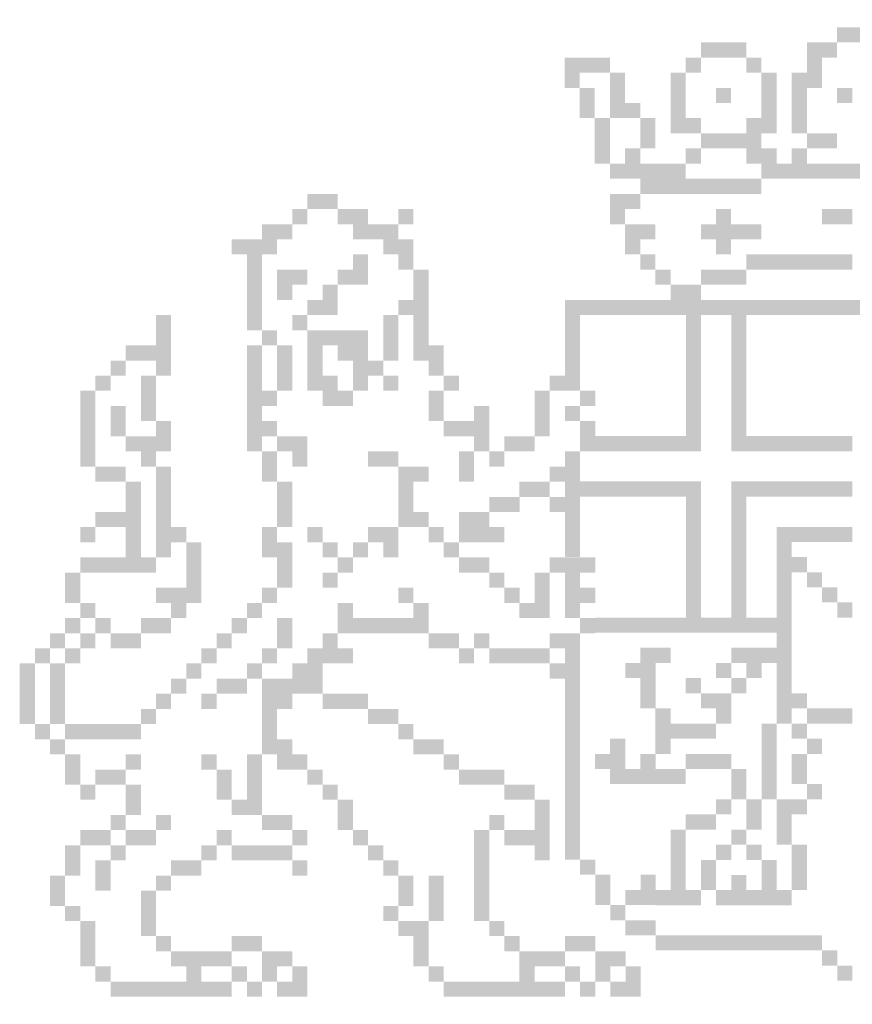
# Model space of a CAD drawing. Extents: x -76.6 to -26.3, y 6.2 to 12.3.
# Tile 1 of 4: x -76.6 to -71.4, y 6.2 to 12.3. Entities that reach past the tile are written whole.
import ezdxf

# ---------------------------------------------------------------- set-up
doc = ezdxf.new("R2010")
doc.units = 0
doc.header["$LTSCALE"] = 0.1
doc.header["$MEASUREMENT"] = 0
doc.layers.add('A0-WAPEN-01', color=7, linetype='CONTINUOUS')

msp = doc.modelspace()

# ---------------------------------------------------------------- linework, layer by layer
at = {"layer": 'A0-WAPEN-01'}
for points, const_width in [([(-71.4324, 12.1818), (-71.4324, 12.2761)], 0.0943), ([(-71.3381, 12.1818), (-71.3381, 12.2761)], 0.0943), ([(-72.2808, 12.0875), (-72.2808, 12.1818)], 0.0943), ([(-72.1865, 12.0875), (-72.1865, 12.1818)], 0.0943), ([(-72.0922, 12.0875), (-72.0922, 12.1818)], 0.0943), ([(-71.6209, 12.0875), (-71.6209, 12.1818)], 0.0943), ([(-71.5267, 12.0875), (-71.5267, 12.1818)], 0.0943), ([(-73.1291, 11.9933), (-73.1291, 12.0875)], 0.0943), ([(-73.0349, 11.9933), (-73.0349, 12.0875)], 0.0943), ([(-72.9406, 11.9933), (-72.9406, 12.0875)], 0.0943), ([(-72.375, 11.9933), (-72.375, 12.0875)], 0.0943), ([(-71.998, 11.9933), (-71.998, 12.0875)], 0.0943), ([(-71.6209, 11.9933), (-71.6209, 12.0875)], 0.0943), ([(-73.1291, 11.899), (-73.1291, 11.9933)], 0.0943), ([(-72.8464, 11.899), (-72.8464, 11.9933)], 0.0943), ([(-72.4693, 11.899), (-72.4693, 11.9933)], 0.0943), ([(-71.9037, 11.899), (-71.9037, 11.9933)], 0.0943), ([(-71.7152, 11.899), (-71.7152, 11.9933)], 0.0943), ([(-71.6209, 11.899), (-71.6209, 11.9933)], 0.0943), ([(-73.0349, 11.8047), (-73.0349, 11.899)], 0.0943), ([(-72.8464, 11.8047), (-72.8464, 11.899)], 0.0943), ([(-72.4693, 11.8047), (-72.4693, 11.899)], 0.0943), ([(-72.1865, 11.8047), (-72.1865, 11.899)], 0.0943), ([(-71.9037, 11.8047), (-71.9037, 11.899)], 0.0943), ([(-71.7152, 11.8047), (-71.7152, 11.899)], 0.0943), ([(-71.4324, 11.8047), (-71.4324, 11.899)], 0.0943), ([(-73.0349, 11.7105), (-73.0349, 11.8047)], 0.0943), ([(-72.8464, 11.7105), (-72.8464, 11.8047)], 0.0943), ([(-72.7521, 11.7105), (-72.7521, 11.8047)], 0.0943), ([(-72.4693, 11.7105), (-72.4693, 11.8047)], 0.0943), ([(-71.9037, 11.7105), (-71.9037, 11.8047)], 0.0943), ([(-71.7152, 11.7105), (-71.7152, 11.8047)], 0.0943), ([(-72.9406, 11.6162), (-72.9406, 11.7105)], 0.0943), ([(-72.6578, 11.6162), (-72.6578, 11.7105)], 0.0943), ([(-72.4693, 11.6162), (-72.4693, 11.7105)], 0.0943), ([(-72.375, 11.6162), (-72.375, 11.7105)], 0.0943), ([(-71.998, 11.6162), (-71.998, 11.7105)], 0.0943), ([(-71.9037, 11.6162), (-71.9037, 11.7105)], 0.0943), ([(-71.7152, 11.6162), (-71.7152, 11.7105)], 0.0943), ([(-72.9406, 11.5219), (-72.9406, 11.6162)], 0.0943), ([(-72.6578, 11.5219), (-72.6578, 11.6162)], 0.0943), ([(-72.2808, 11.5219), (-72.2808, 11.6162)], 0.0943), ([(-72.1865, 11.5219), (-72.1865, 11.6162)], 0.0943), ([(-72.0922, 11.5219), (-72.0922, 11.6162)], 0.0943), ([(-71.998, 11.5219), (-71.998, 11.6162)], 0.0943), ([(-71.6209, 11.5219), (-71.6209, 11.6162)], 0.0943), ([(-71.5267, 11.5219), (-71.5267, 11.6162)], 0.0943), ([(-72.9406, 11.4277), (-72.9406, 11.5219)], 0.0943), ([(-72.7521, 11.4277), (-72.7521, 11.5219)], 0.0943), ([(-72.375, 11.4277), (-72.375, 11.5219)], 0.0943), ([(-71.998, 11.4277), (-71.998, 11.5219)], 0.0943), ([(-71.9037, 11.4277), (-71.9037, 11.5219)], 0.0943), ([(-71.7152, 11.4277), (-71.7152, 11.5219)], 0.0943), ([(-72.8464, 11.3334), (-72.8464, 11.4277)], 0.0943), ([(-72.7521, 11.3334), (-72.7521, 11.4277)], 0.0943), ([(-72.6578, 11.3334), (-72.6578, 11.4277)], 0.0943), ([(-72.5636, 11.3334), (-72.5636, 11.4277)], 0.0943), ([(-72.4693, 11.3334), (-72.4693, 11.4277)], 0.0943), ([(-71.9037, 11.3334), (-71.9037, 11.4277)], 0.0943), ([(-71.8094, 11.3334), (-71.8094, 11.4277)], 0.0943), ([(-71.7152, 11.3334), (-71.7152, 11.4277)], 0.0943), ([(-71.6209, 11.3334), (-71.6209, 11.4277)], 0.0943), ([(-71.5267, 11.3334), (-71.5267, 11.4277)], 0.0943), ([(-71.4324, 11.3334), (-71.4324, 11.4277)], 0.0943), ([(-71.3381, 11.3334), (-71.3381, 11.4277)], 0.0943), ([(-72.6578, 11.2392), (-72.6578, 11.3334)], 0.0943), ([(-72.5636, 11.2392), (-72.5636, 11.3334)], 0.0943), ([(-72.4693, 11.2392), (-72.4693, 11.3334)], 0.0943), ([(-72.375, 11.2392), (-72.375, 11.3334)], 0.0943), ([(-72.2808, 11.2392), (-72.2808, 11.3334)], 0.0943), ([(-72.1865, 11.2392), (-72.1865, 11.3334)], 0.0943), ([(-72.0922, 11.2392), (-72.0922, 11.3334)], 0.0943), ([(-71.998, 11.2392), (-71.998, 11.3334)], 0.0943), ([(-74.7292, 11.1449), (-74.7292, 11.2392)], 0.0943), ([(-74.6349, 11.1449), (-74.6349, 11.2392)], 0.0943), ([(-72.8464, 11.1449), (-72.8464, 11.2392)], 0.0943), ([(-72.7521, 11.1449), (-72.7521, 11.2392)], 0.0943), ([(-74.8234, 11.0506), (-74.8234, 11.1449)], 0.0943), ([(-74.5406, 11.0506), (-74.5406, 11.1449)], 0.0943), ([(-74.4464, 11.0506), (-74.4464, 11.1449)], 0.0943), ([(-74.1636, 11.0506), (-74.1636, 11.1449)], 0.0943), ([(-72.8464, 11.0506), (-72.8464, 11.1449)], 0.0943), ([(-72.1865, 11.0506), (-72.1865, 11.1449)], 0.0943), ([(-71.5267, 11.0506), (-71.5267, 11.1449)], 0.0943), ([(-71.4324, 11.0506), (-71.4324, 11.1449)], 0.0943), ([(-75.012, 10.9564), (-75.012, 11.0506)], 0.0943), ([(-74.9177, 10.9564), (-74.9177, 11.0506)], 0.0943), ([(-74.4464, 10.9564), (-74.4464, 11.0506)], 0.0943), ([(-74.3521, 10.9564), (-74.3521, 11.0506)], 0.0943), ([(-74.2579, 10.9564), (-74.2579, 11.0506)], 0.0943), ([(-72.7521, 10.9564), (-72.7521, 11.0506)], 0.0943), ([(-72.6578, 10.9564), (-72.6578, 11.0506)], 0.0943), ([(-72.2808, 10.9564), (-72.2808, 11.0506)], 0.0943), ([(-72.1865, 10.9564), (-72.1865, 11.0506)], 0.0943), ([(-72.0922, 10.9564), (-72.0922, 11.0506)], 0.0943), ([(-71.998, 10.9564), (-71.998, 11.0506)], 0.0943), ([(-75.2005, 10.8621), (-75.2005, 10.9564)], 0.0943), ([(-75.1062, 10.8621), (-75.1062, 10.9564)], 0.0943), ([(-75.012, 10.8621), (-75.012, 10.9564)], 0.0943), ([(-74.2579, 10.8621), (-74.2579, 10.9564)], 0.0943), ([(-74.1636, 10.8621), (-74.1636, 10.9564)], 0.0943), ([(-72.7521, 10.8621), (-72.7521, 10.9564)], 0.0943), ([(-72.1865, 10.8621), (-72.1865, 10.9564)], 0.0943), ([(-75.1062, 10.7678), (-75.1062, 10.8621)], 0.0943), ([(-74.4464, 10.7678), (-74.4464, 10.8621)], 0.0943), ([(-74.1636, 10.7678), (-74.1636, 10.8621)], 0.0943), ([(-72.6578, 10.7678), (-72.6578, 10.8621)], 0.0943), ([(-71.998, 10.7678), (-71.998, 10.8621)], 0.0943), ([(-71.9037, 10.7678), (-71.9037, 10.8621)], 0.0943), ([(-71.8094, 10.7678), (-71.8094, 10.8621)], 0.0943), ([(-71.7152, 10.7678), (-71.7152, 10.8621)], 0.0943), ([(-71.6209, 10.7678), (-71.6209, 10.8621)], 0.0943), ([(-71.5267, 10.7678), (-71.5267, 10.8621)], 0.0943), ([(-71.4324, 10.7678), (-71.4324, 10.8621)], 0.0943), ([(-75.1062, 10.6736), (-75.1062, 10.7678)], 0.0943), ([(-74.9177, 10.6736), (-74.9177, 10.7678)], 0.0943), ([(-74.8234, 10.6736), (-74.8234, 10.7678)], 0.0943), ([(-74.5406, 10.6736), (-74.5406, 10.7678)], 0.0943), ([(-74.4464, 10.6736), (-74.4464, 10.7678)], 0.0943), ([(-74.0693, 10.6736), (-74.0693, 10.7678)], 0.0943), ([(-72.5636, 10.6736), (-72.5636, 10.7678)], 0.0943), ([(-72.2808, 10.6736), (-72.2808, 10.7678)], 0.0943), ([(-72.1865, 10.6736), (-72.1865, 10.7678)], 0.0943), ([(-72.0922, 10.6736), (-72.0922, 10.7678)], 0.0943), ([(-75.1062, 10.5793), (-75.1062, 10.6736)], 0.0943), ([(-74.9177, 10.5793), (-74.9177, 10.6736)], 0.0943), ([(-74.6349, 10.5793), (-74.6349, 10.6736)], 0.0943), ([(-74.0693, 10.5793), (-74.0693, 10.6736)], 0.0943), ([(-72.4693, 10.5793), (-72.4693, 10.6736)], 0.0943), ([(-72.375, 10.5793), (-72.375, 10.6736)], 0.0943), ([(-75.1062, 10.485), (-75.1062, 10.5793)], 0.0943), ([(-74.7292, 10.485), (-74.7292, 10.5793)], 0.0943), ([(-74.6349, 10.485), (-74.6349, 10.5793)], 0.0943), ([(-74.1636, 10.485), (-74.1636, 10.5793)], 0.0943), ([(-74.0693, 10.485), (-74.0693, 10.5793)], 0.0943), ([(-73.1738, 10.5322), (-69.5024, 10.5322)], 0.0941), ([(-75.6718, 10.3908), (-75.6718, 10.485)], 0.0943), ([(-75.1062, 10.3908), (-75.1062, 10.485)], 0.0943), ([(-74.8234, 10.3908), (-74.8234, 10.485)], 0.0943), ([(-74.2579, 10.3908), (-74.2579, 10.485)], 0.0943), ([(-74.0693, 10.3908), (-74.0693, 10.485)], 0.0943), ([(-73.1268, 10.4851), (-73.1268, 10.1086)], 0.0941), ([(-72.3736, 10.4851), (-72.3736, 9.732)], 0.0941), ([(-72.0912, 10.4851), (-72.0912, 9.732)], 0.0941), ([(-75.6718, 10.2965), (-75.6718, 10.3908)], 0.0943), ([(-75.012, 10.2965), (-75.012, 10.3908)], 0.0943), ([(-74.7292, 10.2965), (-74.7292, 10.3908)], 0.0943), ([(-74.6349, 10.2965), (-74.6349, 10.3908)], 0.0943), ([(-74.5406, 10.2965), (-74.5406, 10.3908)], 0.0943), ([(-74.4464, 10.2965), (-74.4464, 10.3908)], 0.0943), ([(-74.2579, 10.2965), (-74.2579, 10.3908)], 0.0943), ([(-74.0693, 10.2965), (-74.0693, 10.3908)], 0.0943), ([(-75.8603, 10.2023), (-75.8603, 10.2965)], 0.0943), ([(-75.7661, 10.2023), (-75.7661, 10.2965)], 0.0943), ([(-75.6718, 10.2023), (-75.6718, 10.2965)], 0.0943), ([(-75.1062, 10.2023), (-75.1062, 10.2965)], 0.0943), ([(-74.9177, 10.2023), (-74.9177, 10.2965)], 0.0943), ([(-74.7292, 10.2023), (-74.7292, 10.2965)], 0.0943), ([(-74.5406, 10.2023), (-74.5406, 10.2965)], 0.0943), ([(-74.4464, 10.2023), (-74.4464, 10.2965)], 0.0943), ([(-74.2579, 10.2023), (-74.2579, 10.2965)], 0.0943), ([(-74.0693, 10.2023), (-74.0693, 10.2965)], 0.0943), ([(-73.9751, 10.2023), (-73.9751, 10.2965)], 0.0943), ([(-75.9546, 10.108), (-75.9546, 10.2023)], 0.0943), ([(-75.6718, 10.108), (-75.6718, 10.2023)], 0.0943), ([(-75.1062, 10.108), (-75.1062, 10.2023)], 0.0943), ([(-74.9177, 10.108), (-74.9177, 10.2023)], 0.0943), ([(-74.7292, 10.108), (-74.7292, 10.2023)], 0.0943), ([(-74.4464, 10.108), (-74.4464, 10.2023)], 0.0943), ([(-74.3521, 10.108), (-74.3521, 10.2023)], 0.0943), ([(-73.9751, 10.108), (-73.9751, 10.2023)], 0.0943), ([(-76.0489, 10.0137), (-76.0489, 10.108)], 0.0943), ([(-75.7661, 10.0137), (-75.7661, 10.108)], 0.0943), ([(-75.1062, 10.0137), (-75.1062, 10.108)], 0.0943), ([(-74.9177, 10.0137), (-74.9177, 10.108)], 0.0943), ([(-74.7292, 10.0137), (-74.7292, 10.108)], 0.0943), ([(-74.6349, 10.0137), (-74.6349, 10.108)], 0.0943), ([(-74.4464, 10.0137), (-74.4464, 10.108)], 0.0943), ([(-74.2579, 10.0137), (-74.2579, 10.108)], 0.0943), ([(-73.8808, 10.0137), (-73.8808, 10.108)], 0.0943), ([(-73.221, 10.0137), (-73.221, 10.108)], 0.0943), ([(-73.1267, 10.0137), (-73.1267, 10.108)], 0.0943), ([(-76.1431, 9.9195), (-76.1431, 10.0137)], 0.0943), ([(-75.7661, 9.9195), (-75.7661, 10.0137)], 0.0943), ([(-75.1062, 9.9195), (-75.1062, 10.0137)], 0.0943), ([(-75.012, 9.9195), (-75.012, 10.0137)], 0.0943), ([(-74.6349, 9.9195), (-74.6349, 10.0137)], 0.0943), ([(-74.5406, 9.9195), (-74.5406, 10.0137)], 0.0943), ([(-73.9751, 9.9195), (-73.9751, 10.0137)], 0.0943), ([(-73.3152, 9.9195), (-73.3152, 10.0137)], 0.0943), ([(-73.0324, 9.9195), (-73.0324, 10.0137)], 0.0943), ([(-76.1431, 9.8252), (-76.1431, 9.9195)], 0.0943), ([(-75.9546, 9.8252), (-75.9546, 9.9195)], 0.0943), ([(-75.7661, 9.8252), (-75.7661, 9.9195)], 0.0943), ([(-75.1062, 9.8252), (-75.1062, 9.9195)], 0.0943), ([(-73.9751, 9.8252), (-73.9751, 9.9195)], 0.0943), ([(-73.6923, 9.8252), (-73.6923, 9.9195)], 0.0943), ([(-73.3152, 9.8252), (-73.3152, 9.9195)], 0.0943), ([(-73.1267, 9.8252), (-73.1267, 9.9195)], 0.0943), ([(-76.1431, 9.7309), (-76.1431, 9.8252)], 0.0943), ([(-75.9546, 9.7309), (-75.9546, 9.8252)], 0.0943), ([(-75.6718, 9.7309), (-75.6718, 9.8252)], 0.0943), ([(-75.1062, 9.7309), (-75.1062, 9.8252)], 0.0943), ([(-75.012, 9.7309), (-75.012, 9.8252)], 0.0943), ([(-73.8808, 9.7309), (-73.8808, 9.8252)], 0.0943), ([(-73.7865, 9.7309), (-73.7865, 9.8252)], 0.0943), ([(-73.6923, 9.7309), (-73.6923, 9.8252)], 0.0943), ([(-73.3152, 9.7309), (-73.3152, 9.8252)], 0.0943), ([(-73.0324, 9.7309), (-73.0324, 9.8252)], 0.0943), ([(-76.1431, 9.6367), (-76.1431, 9.7309)], 0.0943), ([(-75.8603, 9.6367), (-75.8603, 9.7309)], 0.0943), ([(-75.7661, 9.6367), (-75.7661, 9.7309)], 0.0943), ([(-75.6718, 9.6367), (-75.6718, 9.7309)], 0.0943), ([(-75.1062, 9.6367), (-75.1062, 9.7309)], 0.0943), ([(-74.9177, 9.6367), (-74.9177, 9.7309)], 0.0943), ([(-74.8234, 9.6367), (-74.8234, 9.7309)], 0.0943), ([(-73.6923, 9.6367), (-73.6923, 9.7309)], 0.0943), ([(-73.5037, 9.6367), (-73.5037, 9.7309)], 0.0943), ([(-73.4095, 9.6367), (-73.4095, 9.7309)], 0.0943), ([(-76.1431, 9.5424), (-76.1431, 9.6367)], 0.0943), ([(-75.7661, 9.5424), (-75.7661, 9.6367)], 0.0943), ([(-75.012, 9.5424), (-75.012, 9.6367)], 0.0943), ([(-74.8234, 9.5424), (-74.8234, 9.6367)], 0.0943), ([(-74.3521, 9.5424), (-74.3521, 9.6367)], 0.0943), ([(-74.2579, 9.5424), (-74.2579, 9.6367)], 0.0943), ([(-73.7865, 9.5424), (-73.7865, 9.6367)], 0.0943), ([(-73.598, 9.5424), (-73.598, 9.6367)], 0.0943), ([(-73.1267, 9.5424), (-73.1267, 9.6367)], 0.0943), ([(-72.3266, 9.6849), (-73.0797, 9.6849)], 0.0941), ([(-71.3852, 9.6849), (-72.1383, 9.6849)], 0.0941), ([(-76.0489, 9.4481), (-76.0489, 9.5424)], 0.0943), ([(-75.9546, 9.4481), (-75.9546, 9.5424)], 0.0943), ([(-75.6718, 9.4481), (-75.6718, 9.5424)], 0.0943), ([(-75.012, 9.4481), (-75.012, 9.5424)], 0.0943), ([(-74.1636, 9.4481), (-74.1636, 9.5424)], 0.0943), ([(-74.0693, 9.4481), (-74.0693, 9.5424)], 0.0943), ([(-73.7865, 9.4481), (-73.7865, 9.5424)], 0.0943), ([(-73.221, 9.4481), (-73.221, 9.5424)], 0.0943), ([(-73.1267, 9.4481), (-73.1267, 9.5424)], 0.0943), ([(-75.8603, 9.3539), (-75.8603, 9.4481)], 0.0943), ([(-75.6718, 9.3539), (-75.6718, 9.4481)], 0.0943), ([(-74.9177, 9.3539), (-74.9177, 9.4481)], 0.0943), ([(-74.1636, 9.3539), (-74.1636, 9.4481)], 0.0943), ([(-73.4095, 9.3539), (-73.4095, 9.4481)], 0.0943), ([(-73.3152, 9.3539), (-73.3152, 9.4481)], 0.0943), ([(-73.1267, 9.3539), (-73.1267, 9.4481)], 0.0943), ([(-72.3266, 9.4025), (-73.0797, 9.4025)], 0.0941), ([(-71.3852, 9.4025), (-72.1383, 9.4025)], 0.0941), ([(-75.8603, 9.2596), (-75.8603, 9.3539)], 0.0943), ([(-75.6718, 9.2596), (-75.6718, 9.3539)], 0.0943), ([(-74.9177, 9.2596), (-74.9177, 9.3539)], 0.0943), ([(-74.1636, 9.2596), (-74.1636, 9.3539)], 0.0943), ([(-73.598, 9.2596), (-73.598, 9.3539)], 0.0943), ([(-73.5037, 9.2596), (-73.5037, 9.3539)], 0.0943), ([(-73.221, 9.2596), (-73.221, 9.3539)], 0.0943), ([(-73.1267, 9.2596), (-73.1267, 9.3539)], 0.0943), ([(-72.3736, 8.6024), (-72.3736, 9.3555)], 0.0941), ([(-72.0912, 8.6024), (-72.0912, 9.3555)], 0.0941), ([(-76.0489, 9.1654), (-76.0489, 9.2596)], 0.0943), ([(-75.9546, 9.1654), (-75.9546, 9.2596)], 0.0943), ([(-75.8603, 9.1654), (-75.8603, 9.2596)], 0.0943), ([(-75.6718, 9.1654), (-75.6718, 9.2596)], 0.0943), ([(-74.9177, 9.1654), (-74.9177, 9.2596)], 0.0943), ([(-74.1636, 9.1654), (-74.1636, 9.2596)], 0.0943), ([(-74.0693, 9.1654), (-74.0693, 9.2596)], 0.0943), ([(-73.7865, 9.1654), (-73.7865, 9.2596)], 0.0943), ([(-73.6923, 9.1654), (-73.6923, 9.2596)], 0.0943), ([(-73.1268, 9.2613), (-73.1268, 8.9789)], 0.0941), ([(-76.1431, 9.0711), (-76.1431, 9.1654)], 0.0943), ([(-75.8603, 9.0711), (-75.8603, 9.1654)], 0.0943), ([(-75.6718, 9.0711), (-75.6718, 9.1654)], 0.0943), ([(-75.5775, 9.0711), (-75.5775, 9.1654)], 0.0943), ([(-75.012, 9.0711), (-75.012, 9.1654)], 0.0943), ([(-74.7292, 9.0711), (-74.7292, 9.1654)], 0.0943), ([(-74.3521, 9.0711), (-74.3521, 9.1654)], 0.0943), ([(-74.2579, 9.0711), (-74.2579, 9.1654)], 0.0943), ([(-73.9751, 9.0711), (-73.9751, 9.1654)], 0.0943), ([(-73.7865, 9.0711), (-73.7865, 9.1654)], 0.0943), ([(-73.6923, 9.0711), (-73.6923, 9.1654)], 0.0943), ([(-73.598, 9.0711), (-73.598, 9.1654)], 0.0943), ([(-71.8088, 9.1672), (-71.8088, 7.9434)], 0.0941), ([(-71.7147, 9.073), (-71.7147, 9.1672)], 0.0941), ([(-71.6205, 9.073), (-71.6205, 9.1672)], 0.0941), ([(-71.5264, 9.073), (-71.5264, 9.1672)], 0.0941), ([(-71.4323, 9.073), (-71.4323, 9.1672)], 0.0941), ([(-75.8603, 8.9768), (-75.8603, 9.0711)], 0.0943), ([(-75.6718, 8.9768), (-75.6718, 9.0711)], 0.0943), ([(-75.4833, 8.9768), (-75.4833, 9.0711)], 0.0943), ([(-75.012, 8.9768), (-75.012, 9.0711)], 0.0943), ([(-74.9177, 8.9768), (-74.9177, 9.0711)], 0.0943), ([(-74.6349, 8.9768), (-74.6349, 9.0711)], 0.0943), ([(-74.4464, 8.9768), (-74.4464, 9.0711)], 0.0943), ([(-74.2579, 8.9768), (-74.2579, 9.0711)], 0.0943), ([(-73.8808, 8.9768), (-73.8808, 9.0711)], 0.0943), ([(-76.1431, 8.8826), (-76.1431, 8.9768)], 0.0943), ([(-76.0489, 8.8826), (-76.0489, 8.9768)], 0.0943), ([(-75.9546, 8.8826), (-75.9546, 8.9768)], 0.0943), ([(-75.8603, 8.8826), (-75.8603, 8.9768)], 0.0943), ([(-75.7661, 8.8826), (-75.7661, 8.9768)], 0.0943), ([(-75.4833, 8.8826), (-75.4833, 8.9768)], 0.0943), ([(-74.9177, 8.8826), (-74.9177, 8.9768)], 0.0943), ([(-74.5406, 8.8826), (-74.5406, 8.9768)], 0.0943), ([(-73.7865, 8.8826), (-73.7865, 8.9768)], 0.0943), ([(-73.6923, 8.8826), (-73.6923, 8.9768)], 0.0943), ([(-73.221, 8.8826), (-73.221, 8.9768)], 0.0943), ([(-73.1267, 8.8826), (-73.1267, 8.9768)], 0.0943), ([(-73.0324, 8.8826), (-73.0324, 8.9768)], 0.0943), ([(-71.7147, 8.8848), (-71.7147, 8.9789)], 0.0941), ([(-76.2374, 8.7883), (-76.2374, 8.8826)], 0.0943), ([(-75.4833, 8.7883), (-75.4833, 8.8826)], 0.0943), ([(-74.9177, 8.7883), (-74.9177, 8.8826)], 0.0943), ([(-74.6349, 8.7883), (-74.6349, 8.8826)], 0.0943), ([(-73.598, 8.7883), (-73.598, 8.8826)], 0.0943), ([(-73.3152, 8.7883), (-73.3152, 8.8826)], 0.0943), ([(-73.1267, 8.7883), (-73.1267, 8.8826)], 0.0943), ([(-71.6205, 8.7906), (-71.6205, 8.8848)], 0.0941), ([(-76.2374, 8.694), (-76.2374, 8.7883)], 0.0943), ([(-75.6718, 8.694), (-75.6718, 8.7883)], 0.0943), ([(-75.5775, 8.694), (-75.5775, 8.7883)], 0.0943), ([(-75.4833, 8.694), (-75.4833, 8.7883)], 0.0943), ([(-75.012, 8.694), (-75.012, 8.7883)], 0.0943), ([(-74.1636, 8.694), (-74.1636, 8.7883)], 0.0943), ([(-73.5037, 8.694), (-73.5037, 8.7883)], 0.0943), ([(-73.3152, 8.694), (-73.3152, 8.7883)], 0.0943), ([(-73.1267, 8.694), (-73.1267, 8.7883)], 0.0943), ([(-73.0324, 8.694), (-73.0324, 8.7883)], 0.0943), ([(-71.5264, 8.6965), (-71.5264, 8.7906)], 0.0941), ([(-76.1431, 8.5998), (-76.1431, 8.694)], 0.0943), ([(-75.5775, 8.5998), (-75.5775, 8.694)], 0.0943), ([(-75.1062, 8.5998), (-75.1062, 8.694)], 0.0943), ([(-74.5406, 8.5998), (-74.5406, 8.694)], 0.0943), ([(-74.0693, 8.5998), (-74.0693, 8.694)], 0.0943), ([(-73.4095, 8.5998), (-73.4095, 8.694)], 0.0943), ([(-73.3152, 8.5998), (-73.3152, 8.694)], 0.0943), ([(-73.1267, 8.5998), (-73.1267, 8.694)], 0.0943), ([(-71.4323, 8.6024), (-71.4323, 8.6965)], 0.0941), ([(-76.2374, 8.5055), (-76.2374, 8.5998)], 0.0943), ([(-76.0489, 8.5055), (-76.0489, 8.5998)], 0.0943), ([(-75.7661, 8.5055), (-75.7661, 8.5998)], 0.0943), ([(-75.6718, 8.5055), (-75.6718, 8.5998)], 0.0943), ([(-75.2005, 8.5055), (-75.2005, 8.5998)], 0.0943), ([(-74.9177, 8.5055), (-74.9177, 8.5998)], 0.0943), ([(-74.5406, 8.5055), (-74.5406, 8.5998)], 0.0943), ([(-74.4464, 8.5055), (-74.4464, 8.5998)], 0.0943), ([(-74.3521, 8.5055), (-74.3521, 8.5998)], 0.0943), ([(-74.2579, 8.5055), (-74.2579, 8.5998)], 0.0943), ([(-74.1636, 8.5055), (-74.1636, 8.5998)], 0.0943), ([(-74.0693, 8.5055), (-74.0693, 8.5998)], 0.0943), ([(-73.0324, 8.5055), (-73.0324, 8.5998)], 0.0943), ([(-72.9855, 8.5553), (-71.8559, 8.5553)], 0.0941), ([(-76.3317, 8.4112), (-76.3317, 8.5055)], 0.0943), ([(-76.1431, 8.4112), (-76.1431, 8.5055)], 0.0943), ([(-75.9546, 8.4112), (-75.9546, 8.5055)], 0.0943), ([(-75.8603, 8.4112), (-75.8603, 8.5055)], 0.0943), ([(-75.2948, 8.4112), (-75.2948, 8.5055)], 0.0943), ([(-74.9177, 8.4112), (-74.9177, 8.5055)], 0.0943), ([(-74.6349, 8.4112), (-74.6349, 8.5055)], 0.0943), ([(-73.9751, 8.4112), (-73.9751, 8.5055)], 0.0943), ([(-73.8808, 8.4112), (-73.8808, 8.5055)], 0.0943), ([(-73.6923, 8.4112), (-73.6923, 8.5055)], 0.0943), ([(-73.221, 8.4112), (-73.221, 8.5055)], 0.0943), ([(-73.1267, 8.4112), (-73.1267, 8.5055)], 0.0943), ([(-76.4259, 8.317), (-76.4259, 8.4112)], 0.0943), ([(-76.2374, 8.317), (-76.2374, 8.4112)], 0.0943), ([(-75.389, 8.317), (-75.389, 8.4112)], 0.0943), ([(-75.012, 8.317), (-75.012, 8.4112)], 0.0943), ([(-74.7292, 8.317), (-74.7292, 8.4112)], 0.0943), ([(-74.6349, 8.317), (-74.6349, 8.4112)], 0.0943), ([(-74.5406, 8.317), (-74.5406, 8.4112)], 0.0943), ([(-73.7865, 8.317), (-73.7865, 8.4112)], 0.0943), ([(-73.598, 8.317), (-73.598, 8.4112)], 0.0943), ([(-73.5037, 8.317), (-73.5037, 8.4112)], 0.0943), ([(-73.4095, 8.317), (-73.4095, 8.4112)], 0.0943), ([(-73.3152, 8.317), (-73.3152, 8.4112)], 0.0943), ([(-73.1267, 8.317), (-73.1267, 8.4112)], 0.0943), ([(-72.6573, 8.3203), (-72.6573, 8.4146)], 0.0943), ([(-72.5631, 8.3203), (-72.5631, 8.4146)], 0.0943), ([(-72.0917, 8.3203), (-72.0917, 8.4146)], 0.0943), ([(-71.9975, 8.3203), (-71.9975, 8.4146)], 0.0943), ([(-71.9032, 8.3203), (-71.9032, 8.4146)], 0.0943), ([(-76.5202, 8.2227), (-76.5202, 8.317)], 0.0943), ([(-76.3317, 8.2227), (-76.3317, 8.317)], 0.0943), ([(-75.4833, 8.2227), (-75.4833, 8.317)], 0.0943), ([(-75.1062, 8.2227), (-75.1062, 8.317)], 0.0943), ([(-74.8234, 8.2227), (-74.8234, 8.317)], 0.0943), ([(-74.7292, 8.2227), (-74.7292, 8.317)], 0.0943), ([(-73.221, 8.2227), (-73.221, 8.317)], 0.0943), ([(-73.1268, 8.3199), (-73.1268, 7.0961)], 0.0941), ([(-72.7516, 8.226), (-72.7516, 8.3203)], 0.0943), ([(-72.6573, 8.226), (-72.6573, 8.3203)], 0.0943), ([(-72.186, 8.226), (-72.186, 8.3203)], 0.0943), ([(-71.9975, 8.226), (-71.9975, 8.3203)], 0.0943), ([(-72.6573, 8.1318), (-72.6573, 8.226)], 0.0943), ([(-72.3745, 8.1318), (-72.3745, 8.226)], 0.0943), ([(-72.0917, 8.1318), (-72.0917, 8.226)], 0.0943), ([(-76.5202, 8.1285), (-76.5202, 8.2227)], 0.0943), ([(-76.3317, 8.1285), (-76.3317, 8.2227)], 0.0943), ([(-75.5775, 8.1285), (-75.5775, 8.2227)], 0.0943), ([(-75.2948, 8.1285), (-75.2948, 8.2227)], 0.0943), ([(-75.2005, 8.1285), (-75.2005, 8.2227)], 0.0943), ([(-75.012, 8.1285), (-75.012, 8.2227)], 0.0943), ([(-74.9177, 8.1285), (-74.9177, 8.2227)], 0.0943), ([(-74.8234, 8.1285), (-74.8234, 8.2227)], 0.0943), ([(-74.7292, 8.1285), (-74.7292, 8.2227)], 0.0943), ([(-76.5202, 8.0342), (-76.5202, 8.1285)], 0.0943), ([(-76.3317, 8.0342), (-76.3317, 8.1285)], 0.0943), ([(-75.6718, 8.0342), (-75.6718, 8.1285)], 0.0943), ([(-75.389, 8.0342), (-75.389, 8.1285)], 0.0943), ([(-75.012, 8.0342), (-75.012, 8.1285)], 0.0943), ([(-74.9177, 8.0342), (-74.9177, 8.1285)], 0.0943), ([(-74.6349, 8.0342), (-74.6349, 8.1285)], 0.0943), ([(-74.5406, 8.0342), (-74.5406, 8.1285)], 0.0943), ([(-74.4464, 8.0342), (-74.4464, 8.1285)], 0.0943), ([(-72.6573, 8.0375), (-72.6573, 8.1318)], 0.0943), ([(-72.2803, 8.0375), (-72.2803, 8.1318)], 0.0943), ([(-72.186, 8.0375), (-72.186, 8.1318)], 0.0943), ([(-71.7147, 8.0375), (-71.7147, 8.1317)], 0.0941), ([(-76.5202, 7.9399), (-76.5202, 8.0342)], 0.0943), ([(-76.3317, 7.9399), (-76.3317, 8.0342)], 0.0943), ([(-75.7661, 7.9399), (-75.7661, 8.0342)], 0.0943), ([(-75.012, 7.9399), (-75.012, 8.0342)], 0.0943), ([(-74.3521, 7.9399), (-74.3521, 8.0342)], 0.0943), ([(-74.2579, 7.9399), (-74.2579, 8.0342)], 0.0943), ([(-72.5631, 7.9433), (-72.5631, 8.0375)], 0.0943), ([(-72.186, 7.9433), (-72.186, 8.0375)], 0.0943), ([(-71.6205, 7.9434), (-71.6205, 8.0375)], 0.0941), ([(-71.5264, 7.9434), (-71.5264, 8.0375)], 0.0941), ([(-71.4323, 7.9434), (-71.4323, 8.0375)], 0.0941), ([(-76.4259, 7.8457), (-76.4259, 7.9399)], 0.0943), ([(-76.2374, 7.8457), (-76.2374, 7.9399)], 0.0943), ([(-76.1431, 7.8457), (-76.1431, 7.9399)], 0.0943), ([(-76.0489, 7.8457), (-76.0489, 7.9399)], 0.0943), ([(-75.9546, 7.8457), (-75.9546, 7.9399)], 0.0943), ([(-75.8603, 7.8457), (-75.8603, 7.9399)], 0.0943), ([(-75.012, 7.8457), (-75.012, 7.9399)], 0.0943), ([(-74.1636, 7.8457), (-74.1636, 7.9399)], 0.0943), ([(-72.5631, 7.849), (-72.5631, 7.9433)], 0.0943), ([(-72.4688, 7.849), (-72.4688, 7.9433)], 0.0943), ([(-72.3745, 7.849), (-72.3745, 7.9433)], 0.0943), ([(-72.2803, 7.849), (-72.2803, 7.9433)], 0.0943), ([(-71.9032, 7.849), (-71.9032, 7.9433)], 0.0943), ([(-71.7147, 7.849), (-71.7147, 7.9433)], 0.0943), ([(-76.3317, 7.7514), (-76.3317, 7.8457)], 0.0943), ([(-75.012, 7.7514), (-75.012, 7.8457)], 0.0943), ([(-74.9177, 7.7514), (-74.9177, 7.8457)], 0.0943), ([(-74.0693, 7.7514), (-74.0693, 7.8457)], 0.0943), ([(-73.9751, 7.7514), (-73.9751, 7.8457)], 0.0943), ([(-72.8458, 7.7547), (-72.8458, 7.849)], 0.0943), ([(-72.5631, 7.7547), (-72.5631, 7.849)], 0.0943), ([(-71.9032, 7.7547), (-71.9032, 7.849)], 0.0943), ([(-71.6204, 7.7547), (-71.6204, 7.849)], 0.0943), ([(-76.2374, 7.6571), (-76.2374, 7.7514)], 0.0943), ([(-75.8603, 7.6571), (-75.8603, 7.7514)], 0.0943), ([(-75.389, 7.6571), (-75.389, 7.7514)], 0.0943), ([(-75.1062, 7.6571), (-75.1062, 7.7514)], 0.0943), ([(-74.9177, 7.6571), (-74.9177, 7.7514)], 0.0943), ([(-74.8234, 7.6571), (-74.8234, 7.7514)], 0.0943), ([(-73.8808, 7.6571), (-73.8808, 7.7514)], 0.0943), ([(-72.9401, 7.6605), (-72.9401, 7.7547)], 0.0943), ([(-72.8458, 7.6605), (-72.8458, 7.7547)], 0.0943), ([(-72.6573, 7.6605), (-72.6573, 7.7547)], 0.0943), ([(-72.3745, 7.6605), (-72.3745, 7.7547)], 0.0943), ([(-72.2803, 7.6605), (-72.2803, 7.7547)], 0.0943), ([(-72.186, 7.6605), (-72.186, 7.7547)], 0.0943), ([(-71.9032, 7.6605), (-71.9032, 7.7547)], 0.0943), ([(-71.7147, 7.6605), (-71.7147, 7.7547)], 0.0943), ([(-76.2374, 7.5629), (-76.2374, 7.6571)], 0.0943), ([(-76.0489, 7.5629), (-76.0489, 7.6571)], 0.0943), ([(-75.9546, 7.5629), (-75.9546, 7.6571)], 0.0943), ([(-75.2948, 7.5629), (-75.2948, 7.6571)], 0.0943), ([(-75.1062, 7.5629), (-75.1062, 7.6571)], 0.0943), ([(-74.7292, 7.5629), (-74.7292, 7.6571)], 0.0943), ([(-73.7865, 7.5629), (-73.7865, 7.6571)], 0.0943), ([(-73.6923, 7.5629), (-73.6923, 7.6571)], 0.0943), ([(-73.598, 7.5629), (-73.598, 7.6571)], 0.0943), ([(-72.8458, 7.5662), (-72.8458, 7.6605)], 0.0943), ([(-72.7516, 7.5662), (-72.7516, 7.6605)], 0.0943), ([(-72.6573, 7.5662), (-72.6573, 7.6605)], 0.0943), ([(-72.5631, 7.5662), (-72.5631, 7.6605)], 0.0943), ([(-72.4688, 7.5662), (-72.4688, 7.6605)], 0.0943), ([(-72.0917, 7.5662), (-72.0917, 7.6605)], 0.0943), ([(-71.9032, 7.5662), (-71.9032, 7.6605)], 0.0943), ([(-71.7147, 7.5662), (-71.7147, 7.6605)], 0.0943), ([(-76.1431, 7.4686), (-76.1431, 7.5629)], 0.0943), ([(-75.8603, 7.4686), (-75.8603, 7.5629)], 0.0943), ([(-75.2948, 7.4686), (-75.2948, 7.5629)], 0.0943), ([(-75.1062, 7.4686), (-75.1062, 7.5629)], 0.0943), ([(-74.6349, 7.4686), (-74.6349, 7.5629)], 0.0943), ([(-73.5037, 7.4686), (-73.5037, 7.5629)], 0.0943), ([(-73.4095, 7.4686), (-73.4095, 7.5629)], 0.0943), ([(-72.0917, 7.4719), (-72.0917, 7.5662)], 0.0943), ([(-71.9032, 7.4719), (-71.9032, 7.5662)], 0.0943), ([(-71.6204, 7.4719), (-71.6204, 7.5662)], 0.0943), ([(-75.8603, 7.3743), (-75.8603, 7.4686)], 0.0943), ([(-75.2005, 7.3743), (-75.2005, 7.4686)], 0.0943), ([(-75.1062, 7.3743), (-75.1062, 7.4686)], 0.0943), ([(-74.5406, 7.3743), (-74.5406, 7.4686)], 0.0943), ([(-73.3152, 7.3743), (-73.3152, 7.4686)], 0.0943), ([(-72.186, 7.3777), (-72.186, 7.4719)], 0.0943), ([(-71.9975, 7.3777), (-71.9975, 7.4719)], 0.0943), ([(-71.8089, 7.3777), (-71.8089, 7.4719)], 0.0943), ([(-71.7147, 7.3777), (-71.7147, 7.4719)], 0.0943), ([(-75.9546, 7.2801), (-75.9546, 7.3743)], 0.0943), ([(-75.6718, 7.2801), (-75.6718, 7.3743)], 0.0943), ([(-75.012, 7.2801), (-75.012, 7.3743)], 0.0943), ([(-74.9177, 7.2801), (-74.9177, 7.3743)], 0.0943), ([(-74.5406, 7.2801), (-74.5406, 7.3743)], 0.0943), ([(-73.598, 7.2801), (-73.598, 7.3743)], 0.0943), ([(-73.3152, 7.2801), (-73.3152, 7.3743)], 0.0943), ([(-72.3745, 7.2834), (-72.3745, 7.3777)], 0.0943), ([(-72.2803, 7.2834), (-72.2803, 7.3777)], 0.0943), ([(-71.9975, 7.2834), (-71.9975, 7.3777)], 0.0943), ([(-71.8089, 7.2834), (-71.8089, 7.3777)], 0.0943), ([(-76.1431, 7.1858), (-76.1431, 7.2801)], 0.0943), ([(-76.0489, 7.1858), (-76.0489, 7.2801)], 0.0943), ([(-75.8603, 7.1858), (-75.8603, 7.2801)], 0.0943), ([(-75.7661, 7.1858), (-75.7661, 7.2801)], 0.0943), ([(-75.2948, 7.1858), (-75.2948, 7.2801)], 0.0943), ([(-74.8234, 7.1858), (-74.8234, 7.2801)], 0.0943), ([(-74.4464, 7.1858), (-74.4464, 7.2801)], 0.0943), ([(-73.6923, 7.1858), (-73.6923, 7.2801)], 0.0943), ([(-73.5037, 7.1858), (-73.5037, 7.2801)], 0.0943), ([(-73.4095, 7.1858), (-73.4095, 7.2801)], 0.0943), ([(-73.3152, 7.1858), (-73.3152, 7.2801)], 0.0943), ([(-72.4688, 7.1891), (-72.4688, 7.2834)], 0.0943), ([(-72.0917, 7.1891), (-72.0917, 7.2834)], 0.0943), ([(-71.8089, 7.1891), (-71.8089, 7.2834)], 0.0943), ([(-76.2374, 7.0916), (-76.2374, 7.1858)], 0.0943), ([(-75.9546, 7.0916), (-75.9546, 7.1858)], 0.0943), ([(-75.389, 7.0916), (-75.389, 7.1858)], 0.0943), ([(-75.2005, 7.0916), (-75.2005, 7.1858)], 0.0943), ([(-75.1062, 7.0916), (-75.1062, 7.1858)], 0.0943), ([(-75.012, 7.0916), (-75.012, 7.1858)], 0.0943), ([(-74.9177, 7.0916), (-74.9177, 7.1858)], 0.0943), ([(-74.3521, 7.0916), (-74.3521, 7.1858)], 0.0943), ([(-73.6923, 7.0916), (-73.6923, 7.1858)], 0.0943), ([(-73.3152, 7.0916), (-73.3152, 7.1858)], 0.0943), ([(-72.4688, 7.0949), (-72.4688, 7.1891)], 0.0943), ([(-72.186, 7.0949), (-72.186, 7.1891)], 0.0943), ([(-71.9975, 7.0949), (-71.9975, 7.1891)], 0.0943), ([(-71.7147, 7.0949), (-71.7147, 7.1891)], 0.0943), ([(-76.2374, 6.9973), (-76.2374, 7.0916)], 0.0943), ([(-76.0489, 6.9973), (-76.0489, 7.0916)], 0.0943), ([(-75.5775, 6.9973), (-75.5775, 7.0916)], 0.0943), ([(-75.4833, 6.9973), (-75.4833, 7.0916)], 0.0943), ([(-74.8234, 6.9973), (-74.8234, 7.0916)], 0.0943), ([(-74.2579, 6.9973), (-74.2579, 7.0916)], 0.0943), ([(-73.6923, 6.9973), (-73.6923, 7.0916)], 0.0943), ([(-73.0326, 7.002), (-73.0326, 7.0961)], 0.0941), ([(-72.4688, 7.0006), (-72.4688, 7.0949)], 0.0943), ([(-72.2803, 7.0006), (-72.2803, 7.0949)], 0.0943), ([(-71.9032, 7.0006), (-71.9032, 7.0949)], 0.0943), ([(-71.7147, 7.0006), (-71.7147, 7.0949)], 0.0943), ([(-72.9385, 6.9079), (-72.9385, 7.002)], 0.0941), ([(-72.6561, 6.9079), (-72.6561, 7.002)], 0.0941), ([(-72.4688, 6.9064), (-72.4688, 7.0006)], 0.0943), ([(-72.2803, 6.9064), (-72.2803, 7.0006)], 0.0943), ([(-72.0917, 6.9064), (-72.0917, 7.0006)], 0.0943), ([(-71.9032, 6.9064), (-71.9032, 7.0006)], 0.0943), ([(-71.7147, 6.9064), (-71.7147, 7.0006)], 0.0943), ([(-76.3317, 6.903), (-76.3317, 6.9973)], 0.0943), ([(-76.0489, 6.903), (-76.0489, 6.9973)], 0.0943), ([(-75.6718, 6.903), (-75.6718, 6.9973)], 0.0943), ([(-74.1636, 6.903), (-74.1636, 6.9973)], 0.0943), ([(-73.9751, 6.903), (-73.9751, 6.9973)], 0.0943), ([(-73.6923, 6.903), (-73.6923, 6.9973)], 0.0943), ([(-76.3317, 6.8088), (-76.3317, 6.903)], 0.0943), ([(-75.7661, 6.8088), (-75.7661, 6.903)], 0.0943), ([(-74.1636, 6.8088), (-74.1636, 6.903)], 0.0943), ([(-73.9751, 6.8088), (-73.9751, 6.903)], 0.0943), ([(-73.6923, 6.8088), (-73.6923, 6.903)], 0.0943), ([(-72.9385, 6.8137), (-72.9385, 6.9079)], 0.0941), ([(-72.7502, 6.8137), (-72.7502, 6.9079)], 0.0941), ([(-72.6561, 6.8137), (-72.6561, 6.9079)], 0.0941), ([(-72.5631, 6.8121), (-72.5631, 6.9064)], 0.0943), ([(-72.4688, 6.8121), (-72.4688, 6.9064)], 0.0943), ([(-72.3745, 6.8121), (-72.3745, 6.9064)], 0.0943), ([(-72.186, 6.8121), (-72.186, 6.9064)], 0.0943), ([(-72.0917, 6.8121), (-72.0917, 6.9064)], 0.0943), ([(-71.9975, 6.8121), (-71.9975, 6.9064)], 0.0943), ([(-71.9032, 6.8121), (-71.9032, 6.9064)], 0.0943), ([(-71.8089, 6.8121), (-71.8089, 6.9064)], 0.0943), ([(-76.2374, 6.7145), (-76.2374, 6.8088)], 0.0943), ([(-75.7661, 6.7145), (-75.7661, 6.8088)], 0.0943), ([(-74.2579, 6.7145), (-74.2579, 6.8088)], 0.0943), ([(-73.9751, 6.7145), (-73.9751, 6.8088)], 0.0943), ([(-73.6923, 6.7145), (-73.6923, 6.8088)], 0.0943), ([(-72.8443, 6.7196), (-72.8443, 6.8137)], 0.0941), ([(-76.1431, 6.6202), (-76.1431, 6.7145)], 0.0943), ([(-75.7661, 6.6202), (-75.7661, 6.7145)], 0.0943), ([(-74.1636, 6.6202), (-74.1636, 6.7145)], 0.0943), ([(-74.0693, 6.6202), (-74.0693, 6.7145)], 0.0943), ([(-73.598, 6.6202), (-73.598, 6.7145)], 0.0943), ([(-72.7502, 6.6255), (-72.7502, 6.7196)], 0.0941), ([(-72.6561, 6.6255), (-72.6561, 6.7196)], 0.0941), ([(-76.1431, 6.526), (-76.1431, 6.6202)], 0.0943), ([(-75.6718, 6.526), (-75.6718, 6.6202)], 0.0943), ([(-75.2005, 6.526), (-75.2005, 6.6202)], 0.0943), ([(-75.1062, 6.526), (-75.1062, 6.6202)], 0.0943), ([(-74.0693, 6.526), (-74.0693, 6.6202)], 0.0943), ([(-73.5037, 6.526), (-73.5037, 6.6202)], 0.0943), ([(-73.1267, 6.526), (-73.1267, 6.6202)], 0.0943), ([(-73.0324, 6.526), (-73.0324, 6.6202)], 0.0943), ([(-72.609, 6.5784), (-71.5735, 6.5784)], 0.0941), ([(-76.1431, 6.4317), (-76.1431, 6.526)], 0.0943), ([(-75.5775, 6.4317), (-75.5775, 6.526)], 0.0943), ([(-75.4833, 6.4317), (-75.4833, 6.526)], 0.0943), ([(-75.389, 6.4317), (-75.389, 6.526)], 0.0943), ([(-75.2948, 6.4317), (-75.2948, 6.526)], 0.0943), ([(-75.012, 6.4317), (-75.012, 6.526)], 0.0943), ([(-74.9177, 6.4317), (-74.9177, 6.526)], 0.0943), ([(-74.0693, 6.4317), (-74.0693, 6.526)], 0.0943), ([(-73.4095, 6.4317), (-73.4095, 6.526)], 0.0943), ([(-73.3152, 6.4317), (-73.3152, 6.526)], 0.0943), ([(-73.221, 6.4317), (-73.221, 6.526)], 0.0943), ([(-72.9382, 6.4317), (-72.9382, 6.526)], 0.0943), ([(-72.8439, 6.4317), (-72.8439, 6.526)], 0.0943), ([(-71.5264, 6.4372), (-71.5264, 6.5313)], 0.0941), ([(-76.0489, 6.3374), (-76.0489, 6.4317)], 0.0943), ([(-75.4833, 6.3374), (-75.4833, 6.4317)], 0.0943), ([(-75.2005, 6.3374), (-75.2005, 6.4317)], 0.0943), ([(-75.012, 6.3374), (-75.012, 6.4317)], 0.0943), ([(-74.8234, 6.3374), (-74.8234, 6.4317)], 0.0943), ([(-73.9751, 6.3374), (-73.9751, 6.4317)], 0.0943), ([(-73.4095, 6.3374), (-73.4095, 6.4317)], 0.0943), ([(-73.1267, 6.3374), (-73.1267, 6.4317)], 0.0943), ([(-72.9382, 6.3374), (-72.9382, 6.4317)], 0.0943), ([(-72.7496, 6.3374), (-72.7496, 6.4317)], 0.0943), ([(-71.4323, 6.343), (-71.4323, 6.4372)], 0.0941), ([(-75.9546, 6.2432), (-75.9546, 6.3374)], 0.0943), ([(-75.8603, 6.2432), (-75.8603, 6.3374)], 0.0943), ([(-75.7661, 6.2432), (-75.7661, 6.3374)], 0.0943), ([(-75.6718, 6.2432), (-75.6718, 6.3374)], 0.0943), ([(-75.5775, 6.2432), (-75.5775, 6.3374)], 0.0943), ([(-75.4833, 6.2432), (-75.4833, 6.3374)], 0.0943), ([(-75.389, 6.2432), (-75.389, 6.3374)], 0.0943), ([(-75.2948, 6.2432), (-75.2948, 6.3374)], 0.0943), ([(-75.1062, 6.2432), (-75.1062, 6.3374)], 0.0943), ([(-74.9177, 6.2432), (-74.9177, 6.3374)], 0.0943), ([(-74.8234, 6.2432), (-74.8234, 6.3374)], 0.0943), ([(-73.8808, 6.2432), (-73.8808, 6.3374)], 0.0943), ([(-73.7865, 6.2432), (-73.7865, 6.3374)], 0.0943), ([(-73.6923, 6.2432), (-73.6923, 6.3374)], 0.0943), ([(-73.598, 6.2432), (-73.598, 6.3374)], 0.0943), ([(-73.5037, 6.2432), (-73.5037, 6.3374)], 0.0943), ([(-73.4095, 6.2432), (-73.4095, 6.3374)], 0.0943), ([(-73.3152, 6.2432), (-73.3152, 6.3374)], 0.0943), ([(-73.221, 6.2432), (-73.221, 6.3374)], 0.0943), ([(-73.0324, 6.2432), (-73.0324, 6.3374)], 0.0943), ([(-72.8439, 6.2432), (-72.8439, 6.3374)], 0.0943), ([(-72.7496, 6.2432), (-72.7496, 6.3374)], 0.0943)]:
    msp.add_lwpolyline(points, dxfattribs=dict(at, const_width=const_width))

doc.saveas('drawing.dxf')
